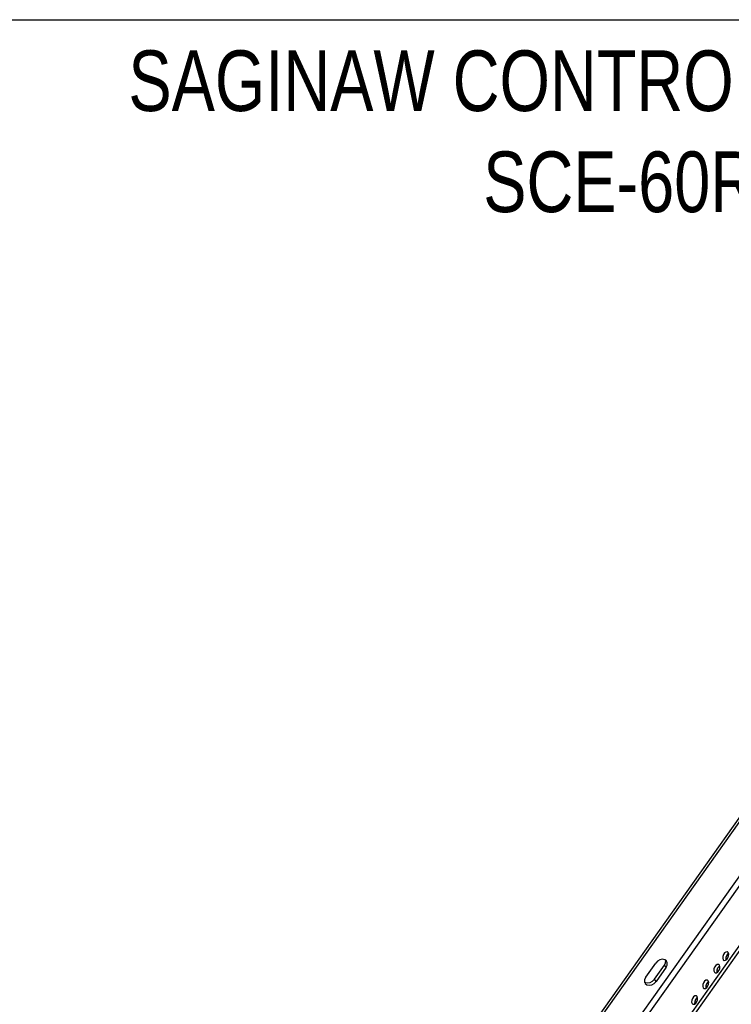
# Model space of a CAD drawing. Header units: inches. Extents: x 0 to 94.4, y 0 to 61.1.
# Tile 6 of 8: x 49.9 to 72.1, y 30.4 to 61.1. Entities that reach past the tile are written whole.
import ezdxf

# ---------------------------------------------------------------- set-up
doc = ezdxf.new("R2010")
doc.units = ezdxf.units.IN
doc.header["$LTSCALE"] = 5.194444
doc.header["$MEASUREMENT"] = 0
doc.layers.get('0').update_dxf_attribs({"linetype": 'CONTINUOUS'})
doc.styles.get("Standard").update_dxf_attribs({"font": 'txt', "width": 0.8})

msp = doc.modelspace()

# ---------------------------------------------------------------- linework, layer by layer
at = {"color": 7, "linetype": 'CONTINUOUS'}
for p, q in [((0, 61.1111), (94.4444, 61.1111)), ((55.6634, 12.6449), (82.668, 50.6949)), ((56.5168, 12.1644), (83.6654, 50.4173)), ((56.6569, 12.0582), (83.8056, 50.3111)), ((57.3806, 11.2164), (84.388, 49.2703)), ((71.9765, 32.053), (71.9517, 32.0733)), ((69.4032, 31.289), (69.7151, 31.7285)), ((70.0387, 31.596), (69.7267, 31.1565)), ((70.0387, 31.596), (69.9911, 31.6643)), ((70.0769, 31.736), (70.0561, 31.7872)), ((71.6994, 31.6626), (71.6746, 31.683)), ((71.8208, 31.8336), (71.8456, 31.8132)), ((71.9334, 31.844), (71.9681, 31.8928)), ((69.4032, 31.289), (69.3692, 31.2187)), ((71.5437, 31.4432), (71.5685, 31.4229)), ((71.6564, 31.4537), (71.6911, 31.5025)), ((69.7267, 31.1565), (69.6791, 31.2248)), ((71.3101, 30.9658), (71.3448, 31.0146)), ((71.3531, 31.1747), (71.3284, 31.1951)), ((71.0069, 30.6868), (70.9821, 30.7072)), ((71.1975, 30.9553), (71.2223, 30.9349)), ((70.8512, 30.4674), (70.876, 30.447)), ((70.9638, 30.4778), (70.9985, 30.5266))]:
    msp.add_line(p, q, dxfattribs=at)
at = {"color": 3, "linetype": 'CONTINUOUS'}
for p, q in [((55.6158, 12.7132), (82.6204, 50.7632)), ((57.4732, 11.1785), (84.4805, 49.2324)), ((71.9563, 32.0046), (71.9217, 31.9558)), ((71.9861, 32.0255), (71.9563, 32.0046)), ((69.6791, 31.2248), (69.9911, 31.6643)), ((69.9911, 31.6643), (70.0251, 31.7346)), ((71.6793, 31.6143), (71.6447, 31.5655)), ((71.7091, 31.6352), (71.6793, 31.6143)), ((69.3683, 31.1408), (69.3963, 31.1204)), ((69.3963, 31.1204), (69.4674, 31.1081)), ((69.6205, 31.1645), (69.6791, 31.2248)), ((71.333, 31.1264), (71.2984, 31.0776)), ((71.3628, 31.1473), (71.333, 31.1264)), ((70.9867, 30.6384), (70.9521, 30.5896)), ((71.0165, 30.6593), (70.9867, 30.6384))]:
    msp.add_line(p, q, dxfattribs=at)
at = {"color": 7, "linetype": 'CONTINUOUS'}
for points in [[(71.9517, 32.0733), (71.9455, 32.0754), (71.9053, 32.0717), (71.8638, 32.0425), (71.8291, 31.9937), (71.8083, 31.9349), (71.8053, 31.8778), (71.8208, 31.8336)], [(71.9681, 31.8928), (71.989, 31.9516), (71.992, 32.0088), (71.9765, 32.053)], [(69.998, 31.8328), (69.9268, 31.8452), (69.8481, 31.8297), (69.7738, 31.7887), (69.7151, 31.7285)], [(70.0561, 31.7872), (70.0507, 31.7945), (69.998, 31.8328)], [(70.0387, 31.596), (70.0727, 31.6663), (70.0769, 31.736)], [(71.6746, 31.683), (71.6685, 31.6851), (71.6283, 31.6813), (71.5868, 31.6522), (71.5521, 31.6034), (71.5312, 31.5446), (71.5282, 31.4874), (71.5437, 31.4432)], [(71.6911, 31.5025), (71.7119, 31.5613), (71.7149, 31.6184), (71.6994, 31.6626)], [(71.8456, 31.8132), (71.8517, 31.8111), (71.8919, 31.8149), (71.9334, 31.844)], [(71.5685, 31.4229), (71.5747, 31.4208), (71.6149, 31.4245), (71.6564, 31.4537)], [(69.3692, 31.2187), (69.365, 31.1489), (69.3858, 31.0977)], [(69.3858, 31.0977), (69.3912, 31.0905), (69.4439, 31.0521)], [(69.4439, 31.0521), (69.515, 31.0398), (69.5937, 31.0552), (69.6681, 31.0962), (69.7267, 31.1565)], [(71.3284, 31.1951), (71.3222, 31.1971), (71.282, 31.1934), (71.2405, 31.1643), (71.2058, 31.1155), (71.1849, 31.0566), (71.182, 30.9995), (71.1975, 30.9553)], [(71.3448, 31.0146), (71.3657, 31.0734), (71.3686, 31.1305), (71.3531, 31.1747)], [(70.9821, 30.7072), (70.9759, 30.7092), (70.9357, 30.7055), (70.8942, 30.6763), (70.8595, 30.6275), (70.8387, 30.5687), (70.8357, 30.5116), (70.8512, 30.4674)], [(70.9985, 30.5266), (71.0194, 30.5855), (71.0224, 30.6426), (71.0069, 30.6868)], [(71.2223, 30.9349), (71.2284, 30.9329), (71.2686, 30.9366), (71.3101, 30.9658)], [(70.876, 30.447), (70.8821, 30.445), (70.9223, 30.4487), (70.9638, 30.4778)]]:
    msp.add_lwpolyline(points, dxfattribs=at)
at = {"color": 3, "linetype": 'CONTINUOUS'}
for points in [[(71.9217, 31.9558), (71.9008, 31.897), (71.8978, 31.8399), (71.9037, 31.8231)], [(70.0251, 31.7346), (70.0293, 31.8043), (70.026, 31.8124)], [(71.6447, 31.5655), (71.6238, 31.5067), (71.6208, 31.4495), (71.6267, 31.4328)], [(69.4674, 31.1081), (69.5462, 31.1236), (69.6205, 31.1645)], [(71.2984, 31.0776), (71.2775, 31.0187), (71.2745, 30.9616), (71.2804, 30.9449)], [(70.9521, 30.5896), (70.9312, 30.5308), (70.9282, 30.4737), (70.9341, 30.4569)]]:
    msp.add_lwpolyline(points, dxfattribs=at)

# ---------------------------------------------------------------- texts
at = {"color": 2, "linetype": 'CONTINUOUS', "insert": (71.5856, 60.1548), "char_height": 1.888889, "width": 43.822222, "attachment_point": 2}
msp.add_mtext('SAGINAW CONTROL & ENGINEERING\\PSCE-60RP24F5', dxfattribs=at)

doc.saveas('drawing.dxf')
